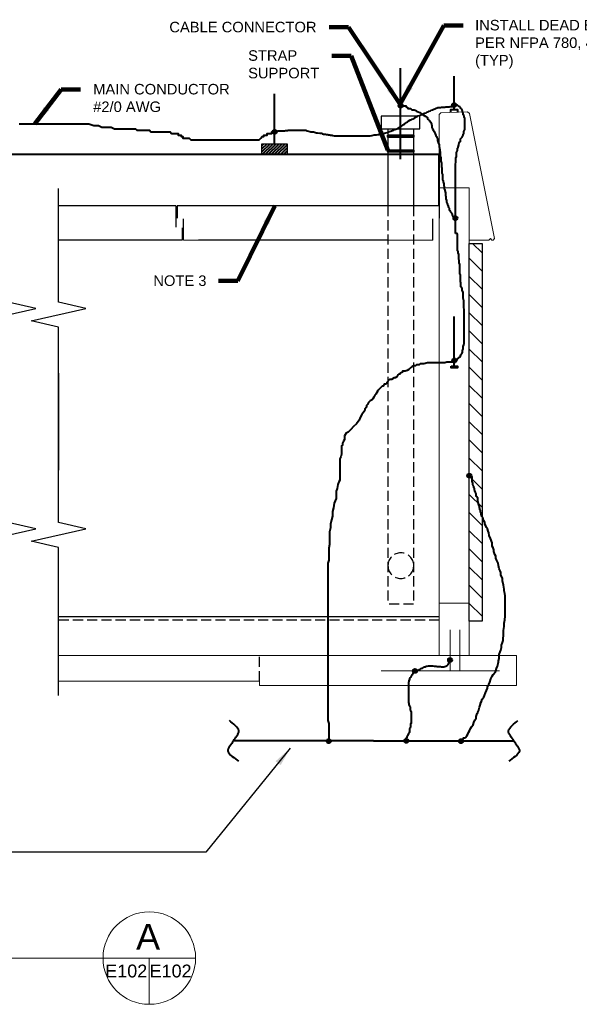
# Model space of a CAD drawing. Header units: inches. Extents: x 3093 to 4270, y -1112 to 250.
# Tile 3 of 8: x 3515 to 3776, y -821 to -361. Entities that reach past the tile are written whole.
import ezdxf

# ---------------------------------------------------------------- set-up
doc = ezdxf.new("R2010")
doc.units = ezdxf.units.IN
doc.header["$LTSCALE"] = 25
doc.header["$MEASUREMENT"] = 0
doc.linetypes.add('DGN Style 3', pattern=[0.266118, 0.190084, -0.076034])
for name, color, linetype, lineweight in [('E-ANNO-TEXT', 7, 'Continuous', 0), ('E-DETL-GRPH', 6, 'Continuous', 30), ('E-LTNG-COND', 212, 'Continuous', 40), ('E-LTNG-TERM', 212, 'Continuous', 40), ('G-ANNO-DIM', 1, 'Continuous', 0), ('G-ANNO-TEXT', 2, 'Continuous', 30), ('S-FNDN-FTNG', 48, 'Continuous', 13), ('S-FNDN-PEDS', 48, 'Continuous', 30), ('S-WALL-LOAD', 3, 'Continuous', 13)]:
    doc.layers.add(name, color=color, linetype=linetype, lineweight=lineweight)
doc.styles.add("3 4 1'-0", font='arial.ttf', dxfattribs={"height": 2})
doc.styles.add("3 4 1'-0_0", font='arial.ttf')
doc.styles.add("_1 4 1'-0", font='arial.ttf', dxfattribs={"height": 6})
doc.styles.add('Notes', font='arial.ttf', dxfattribs={"height": 0.098425})
doc.styles.add('TITLE20', font='simplex.shx', dxfattribs={"height": 5000})
doc.dimstyles.new("1 4 1'-0", dxfattribs={"dimtxt": 6, "dimasz": 9, "dimexe": 3, "dimexo": 3, "dimgap": 3, "dimtad": 1, "dimdec": 0, "dimzin": 11, "dimdsep": 46, "dimlunit": 3, "dimtxsty": "_1 4 1'-0", "dimcen": 0.09, "dimclrd": 256, "dimadec": 4, "dimazin": 3, "dimtfac": 1, "dimtdec": 0, "dimtofl": 0, "dimtmove": 0, "dimatfit": 3, "dimfxl": 1, "dimfrac": 2, "dimtolj": 1, "dimtzin": 11, "dimlwd": -1, "dimarcsym": 0})
doc.dimstyles.new("3 4 1'-0", dxfattribs={"dimtxt": 2, "dimasz": 3, "dimexe": 1, "dimexo": 1, "dimgap": 1, "dimtad": 1, "dimdec": 0, "dimzin": 11, "dimdsep": 46, "dimlunit": 3, "dimtxsty": "3 4 1'-0", "dimcen": 0.09, "dimadec": 4, "dimazin": 3, "dimtfac": 1, "dimtdec": 0, "dimtofl": 0, "dimtmove": 0, "dimatfit": 3, "dimfxl": 1, "dimfrac": 2, "dimtolj": 1, "dimtzin": 11, "dimarcsym": 0})

# ---------------------------------------------------------------- blocks, each defined once
blk = doc.blocks.new('REBAR')
at = {"layer": 'E-LTNG-COND'}
for radius in [0.00598, 0.00498, 0.00415, 0.00346, 0.00288, 0.0024, 0.002, 0.00167]:
    blk.add_circle((0.0013, 0.0016), radius, dxfattribs=at)

msp = doc.modelspace()

# ---------------------------------------------------------------- hatches: boundary and pattern name
at = {"layer": 'E-LTNG-COND'}
h = msp.add_hatch(dxfattribs=at)
h.set_pattern_fill('HATCH', color=256, style=0, pattern_type=2)
h.set_pattern_definition([(45, (3630.8913, -424.5757), (-0.70711, 0.70711), [])])
h.paths.add_polyline_path([(3628.04, -419.38), (3639.87, -419.38), (3639.87, -424.47), (3628.04, -424.47)])
at = {"layer": 'G-ANNO-TEXT', "extrusion": (0, 0, -1)}
h = msp.add_hatch(dxfattribs=at)
h.set_pattern_fill('HATCH', color=256, style=0, pattern_type=2)
h.set_pattern_definition([(45, (-3710.3144, -568.691), (-4.24264, 4.24264), [])])
h.paths.add_polyline_path([(-3730.85, -642.45), (-3724.85, -642.45), (-3724.85, -465.97), (-3730.85, -465.97)])

# ---------------------------------------------------------------- linework, layer by layer
at = {"layer": 'E-ANNO-TEXT', "lineweight": 13}
for p, q in [((3597.08, -799.83, 0.12), (3262.01, -799.83, 0.12)), ((3575.47, -821.44, 0.12), (3575.47, -799.83, 0.12))]:
    msp.add_line(p, q, dxfattribs=at)
at = {"layer": 'E-ANNO-TEXT', "linetype": 'Continuous', "lineweight": 40, "elevation": -0.06, "flags": 128}
for points in [[(3721.09, -698.52), (3722.11, -696.98), (3722.89, -696.98), (3723.14, -696.72), (3723.66, -695.95), (3724.17, -695.17), (3724.43, -694.4), (3724.95, -693.63), (3725.46, -692.6), (3725.98, -691.83), (3726.75, -690.8), (3727.01, -689.77), (3727.52, -688.74), (3728.04, -687.71), (3728.04, -686.93), (3728.55, -685.65), (3728.81, -685.13), (3729.07, -684.36), (3729.32, -683.84), (3729.58, -682.55), (3730.1, -681.27), (3730.1, -680.75), (3730.61, -679.98), (3730.87, -678.95), (3731.64, -677.92), (3731.9, -677.15), (3732.41, -675.86), (3732.93, -674.83), (3733.44, -673.8), (3733.44, -673.03), (3733.96, -672), (3734.47, -670.97), (3734.99, -669.42), (3735.5, -668.13), (3736.02, -667.36), (3737.05, -666.07), (3737.56, -664.53), (3738.08, -663.5), (3738.33, -662.21), (3738.59, -661.44), (3738.59, -660.92), (3738.85, -659.89), (3738.85, -658.86), (3738.85, -658.09), (3739.36, -656.8), (3739.62, -656.03), (3739.88, -654.74), (3739.88, -653.71), (3740.39, -652.43), (3740.65, -651.4), (3740.65, -650.37), (3740.91, -649.34), (3740.91, -648.31), (3740.91, -646.76), (3741.16, -644.96), (3741.16, -643.41), (3741.42, -641.87), (3741.68, -640.07), (3741.68, -638.78), (3741.68, -637.23), (3741.68, -636.2), (3741.68, -635.17), (3741.68, -633.89), (3741.68, -633.11), (3741.68, -631.83), (3741.68, -630.54), (3741.42, -629.51), (3741.16, -628.22), (3741.16, -627.45), (3740.91, -625.65), (3740.39, -623.59), (3740.39, -622.3), (3739.62, -621.01), (3739.62, -619.72), (3739.36, -618.95), (3738.85, -617.92), (3738.59, -616.38), (3738.33, -615.35), (3737.56, -613.8), (3737.3, -613.03), (3737.3, -612), (3736.79, -611.23), (3736.27, -609.94), (3736.27, -609.17), (3736.02, -608.14), (3735.5, -607.36), (3735.5, -605.82), (3734.73, -603.76), (3734.21, -602.47), (3733.96, -601.18), (3733.7, -600.41), (3733.44, -599.38), (3732.93, -598.61), (3732.67, -597.83), (3732.15, -597.06), (3732.15, -596.29), (3731.64, -595.52), (3731.38, -594.74), (3731.12, -593.97), (3730.61, -593.46), (3730.61, -592.94), (3730.35, -592.43), (3730.35, -591.91), (3730.1, -591.4), (3730.1, -590.88), (3729.84, -590.37), (3729.84, -589.85), (3729.58, -589.34), (3729.58, -588.82), (3729.32, -588.05), (3729.07, -587.02), (3728.81, -585.73), (3728.81, -584.96), (3728.29, -584.19), (3728.04, -583.67), (3728.04, -582.9), (3727.78, -582.38), (3727.52, -581.87), (3727.52, -581.35), (3727.26, -581.1), (3727.26, -580.58), (3727.01, -580.07), (3727.01, -579.55), (3726.75, -579.29), (3726.49, -578.52), (3726.49, -578.01), (3726.23, -577.49), (3726.23, -576.98), (3726.23, -576.46), (3726.23, -575.95), (3726.23, -575.43), (3726.23, -574.92)], [(3699.52, -665.72), (3699.9, -665.58), (3700.19, -665.43), (3700.76, -665.29), (3701.24, -665.1), (3701.53, -664.95), (3701.87, -664.81), (3702.3, -664.62), (3702.64, -664.47), (3702.97, -664.33), (3703.55, -664.04), (3703.89, -663.85), (3704.41, -663.7), (3704.89, -663.46), (3705.23, -663.42), (3705.76, -663.37), (3706.19, -663.37), (3706.72, -663.37), (3707.25, -663.37), (3707.58, -663.37), (3707.92, -663.37), (3708.45, -663.42), (3709.07, -663.46), (3709.41, -663.51), (3709.89, -663.56), (3710.27, -663.56), (3710.75, -663.56), (3711.43, -663.66), (3711.91, -663.7), (3712.39, -663.7), (3712.92, -663.7), (3713.4, -663.66), (3713.92, -663.51), (3714.26, -663.32), (3714.6, -663.08), (3714.98, -662.74), (3715.22, -662.41), (3715.37, -662.02), (3715.46, -661.64), (3715.56, -661.3), (3715.61, -660.97), (3715.61, -660.63)]]:
    msp.add_lwpolyline(points, dxfattribs=at)
at = {"layer": 'E-ANNO-TEXT', "lineweight": 13}
msp.add_arc((3575.47, -799.83, 0.12), 21.61, 0, 360, dxfattribs=at)
at = {"layer": 'E-LTNG-COND', "linetype": 'Continuous', "lineweight": 40}
msp.add_line((3710.85, -448.47, 0.45), (3710.85, -424.47, 0.45), dxfattribs=at)
at = {"layer": 'E-LTNG-COND'}
for q in [(3614.74, -698.38, 0.18), (3745.7, -698.38, 0.18)]:
    msp.add_line((3680.22, -698.38, 0.18), q, dxfattribs=at)
at = {"layer": 'E-LTNG-COND', "linetype": 'Continuous', "lineweight": 40, "flags": 128}
for points, elevation in [([(3693.13, -401.7), (3693.65, -401.7), (3694.17, -401.7), (3694.69, -401.7), (3695.21, -401.7), (3695.47, -402.22), (3695.99, -402.48), (3696.25, -403), (3697.29, -403), (3697.81, -403.26), (3698.07, -403.52), (3699.12, -403.52), (3699.64, -403.78), (3700.16, -404.04), (3700.42, -404.3), (3700.94, -404.56), (3701.72, -404.82), (3702.5, -405.34), (3703.8, -406.12), (3704.58, -406.64), (3705.1, -406.9), (3705.36, -407.16), (3705.36, -407.69), (3705.62, -407.95), (3705.88, -408.21), (3706.14, -408.47), (3706.4, -408.73), (3706.66, -408.99), (3706.92, -409.51), (3707.19, -410.03), (3707.19, -410.55), (3707.45, -410.81), (3707.45, -411.33), (3707.45, -411.85), (3707.71, -412.37), (3708.23, -413.15), (3708.49, -413.67), (3709.01, -414.72), (3709.27, -415.5), (3709.53, -416.02), (3709.79, -416.54), (3710.05, -417.06), (3710.05, -417.84), (3710.31, -418.88), (3710.83, -419.92), (3710.83, -420.71), (3711.09, -422.27), (3711.35, -423.57), (3711.35, -424.35), (3711.35, -425.13), (3711.61, -425.91), (3711.61, -426.69), (3711.61, -427.48), (3711.87, -428.52), (3711.87, -429.04), (3711.87, -429.82), (3711.87, -430.34), (3712.13, -430.6), (3712.13, -431.38), (3712.13, -432.42), (3712.13, -433.2), (3712.39, -433.73), (3712.39, -434.25), (3712.39, -434.77), (3712.39, -435.55), (3712.39, -436.07), (3712.65, -436.59), (3712.65, -437.11), (3712.91, -438.15), (3712.91, -438.67), (3713.17, -439.45), (3713.17, -440.24), (3713.43, -440.76), (3713.43, -441.28), (3713.69, -442.32), (3713.69, -442.84), (3713.69, -443.36), (3713.95, -444.14), (3713.95, -444.66), (3713.95, -445.18), (3714.21, -445.96), (3714.21, -446.75), (3714.47, -447.27), (3714.73, -447.79), (3714.99, -448.31), (3714.99, -448.83), (3715.25, -449.09), (3715.52, -449.61), (3715.52, -450.13), (3715.78, -450.65), (3716.04, -451.17), (3716.3, -451.43), (3716.56, -451.69), (3716.82, -452.21), (3716.82, -452.73), (3717.08, -453), (3717.34, -453.26), (3717.6, -453.52), (3717.86, -453.78), (3718.12, -454.04)], -0.06), ([(3717.84, -521.19), (3718.1, -520.93), (3718.36, -520.67), (3719.14, -520.41), (3719.4, -519.89), (3719.92, -519.37), (3720.18, -519.1), (3720.71, -518.84), (3720.71, -518.32), (3720.97, -518.06), (3721.23, -517.54), (3721.49, -517.28), (3721.75, -516.76), (3721.75, -516.24), (3721.75, -515.72), (3722.01, -515.2), (3722.01, -514.68), (3722.01, -514.16), (3722.27, -513.38), (3722.53, -512.59), (3722.53, -511.81), (3722.53, -511.03), (3722.53, -510.25), (3722.53, -509.47), (3722.53, -508.17), (3722.53, -507.39), (3722.53, -506.35), (3722.53, -505.3), (3722.53, -504.26), (3722.53, -503.22), (3722.53, -501.92), (3722.53, -501.4), (3722.53, -500.1), (3722.53, -498.79), (3722.53, -498.01), (3722.53, -496.97), (3722.27, -495.67), (3722.27, -494.63), (3722.27, -493.59), (3722.27, -492.8), (3722.01, -491.5), (3722.01, -490.46), (3722.01, -489.42), (3722.01, -488.9), (3721.49, -487.86), (3721.49, -487.08), (3720.97, -486.29), (3720.97, -485.51), (3720.97, -484.47), (3720.71, -483.69), (3720.71, -481.87), (3720.71, -480.83), (3720.44, -480.3), (3720.44, -479.52), (3720.44, -478.74), (3720.44, -477.96), (3720.44, -477.18), (3720.44, -476.4), (3720.44, -475.88), (3720.18, -475.1), (3720.18, -474.06), (3719.92, -473.01), (3719.92, -471.97), (3719.92, -471.19), (3719.66, -470.41), (3719.66, -469.89), (3719.4, -469.37), (3719.4, -468.85), (3719.4, -468.07), (3719.4, -467.55), (3719.4, -467.02), (3719.4, -466.5), (3719.4, -465.72), (3719.4, -465.2), (3719.4, -464.68), (3719.4, -463.9), (3719.4, -463.38), (3719.4, -462.6), (3719.4, -462.08), (3719.4, -461.56), (3719.14, -461.3), (3718.62, -461.3), (3718.36, -461.04), (3718.36, -460.25), (3718.36, -459.73), (3718.36, -459.21), (3718.36, -458.69), (3718.36, -458.17), (3718.36, -457.65), (3718.36, -456.87), (3718.36, -456.35), (3718.36, -455.57), (3718.36, -455.05), (3718.36, -454.52), (3718.36, -453.74), (3718.36, -453.22), (3718.36, -452.7), (3718.36, -451.92), (3718.36, -451.14), (3718.36, -450.1), (3718.36, -449.06), (3718.36, -448.28), (3718.36, -447.75), (3718.36, -446.97), (3718.36, -445.93), (3718.36, -445.41), (3718.36, -444.37), (3718.36, -443.59), (3718.36, -442.55), (3718.36, -441.77), (3718.36, -440.98), (3718.36, -439.94), (3718.36, -439.16), (3718.36, -438.38), (3718.36, -437.6), (3718.36, -436.3), (3718.36, -435.26), (3718.36, -433.95), (3718.36, -432.91), (3718.36, -431.61), (3718.36, -430.83), (3718.36, -430.05), (3718.36, -429.27), (3718.62, -427.7), (3718.62, -426.66), (3718.62, -426.14), (3718.88, -425.36), (3718.88, -424.84), (3718.88, -424.06), (3718.88, -423.54), (3719.4, -422.5), (3719.4, -421.45), (3719.66, -420.93), (3719.92, -419.89), (3720.18, -418.85), (3720.71, -418.33), (3720.71, -417.81), (3720.71, -417.03), (3721.49, -416.25), (3722.01, -415.46), (3722.01, -414.94), (3722.27, -414.42), (3722.27, -413.9), (3722.53, -413.12), (3722.79, -412.6), (3722.79, -411.82), (3722.79, -411.3), (3722.79, -410.52), (3722.79, -409.74), (3722.79, -409.22), (3722.79, -408.17), (3722.79, -407.65), (3722.53, -407.13), (3722.53, -406.61), (3722.27, -406.09), (3722.01, -405.83), (3722.01, -405.05), (3721.75, -404.53), (3721.75, -404.01), (3721.49, -403.75), (3721.23, -403.23), (3720.97, -402.97), (3720.71, -402.44), (3720.44, -402.18), (3720.18, -401.92), (3719.66, -401.66), (3719.4, -401.4), (3718.88, -401.4), (3718.36, -401.14)], -0.06), ([(3699.44, -665.7), (3699.19, -665.95), (3698.69, -666.45), (3698.44, -666.95), (3698.19, -667.45), (3697.94, -667.95), (3697.69, -668.2), (3697.44, -668.7), (3697.19, -668.95), (3696.94, -669.45), (3696.94, -669.95), (3696.69, -670.2), (3696.69, -670.7), (3696.44, -670.95), (3696.44, -671.45), (3696.44, -672.2), (3696.44, -672.95), (3696.44, -673.45), (3696.44, -674.2), (3696.44, -674.7), (3696.44, -675.2), (3696.44, -675.7), (3696.44, -676.44), (3696.44, -677.19), (3696.44, -677.94), (3696.44, -678.44), (3696.44, -678.94), (3696.44, -679.44), (3696.44, -679.94), (3696.44, -680.44), (3696.69, -680.94), (3696.69, -681.44), (3696.94, -682.19), (3697.19, -682.44), (3697.19, -683.19), (3697.19, -683.94), (3697.44, -684.19), (3697.69, -684.69), (3697.69, -685.44), (3697.69, -686.19), (3697.69, -686.69), (3697.69, -687.19), (3697.69, -687.69), (3697.69, -688.19), (3697.69, -688.69), (3697.69, -689.44), (3697.69, -690.18), (3697.44, -690.43), (3697.44, -690.93), (3697.44, -691.68), (3697.19, -692.43), (3696.94, -692.93), (3696.94, -693.43), (3696.94, -693.93), (3696.94, -694.43), (3696.69, -694.68), (3696.44, -694.93), (3696.2, -695.68), (3695.95, -695.93), (3695.7, -696.43), (3695.7, -696.93), (3695.45, -697.18), (3695.45, -697.68), (3695.45, -698.18), (3695.2, -698.18)], 0.38)]:
    msp.add_lwpolyline(points, dxfattribs=dict(at, elevation=elevation))
at = {"layer": 'E-LTNG-COND'}
for points, knots in [([(3614.74, -698.38, 0.18), (3615.57, -696.83, 0.18), (3617.4, -695.17, 0.18), (3617.24, -693.74, 0.18), (3617.04, -691.95, 0.18), (3614.37, -690.45, 0.18), (3612.94, -688.8, 0.18)], [0, 0, 0, 0, 0.446288, 0.446288, 0.446288, 1, 1, 1, 1]), ([(3745.7, -698.38, 0.18), (3744.86, -696.83, 0.18), (3743.04, -695.17, 0.18), (3743.2, -693.74, 0.18), (3743.4, -691.95, 0.18), (3746.06, -690.45, 0.18), (3747.5, -688.8, 0.18)], [0, 0, 0, 0, 0.446288, 0.446288, 0.446288, 1, 1, 1, 1]), ([(3614.74, -698.38, 0.18), (3613.88, -699.99, 0.18), (3611.94, -701.78, 0.18), (3612.18, -703.22, 0.18), (3612.47, -705, 0.18), (3615.47, -706.34, 0.18), (3617.11, -707.9, 0.18)], [0, 0, 0, 0, 0.446153, 0.446153, 0.446153, 1, 1, 1, 1]), ([(3745.7, -698.38, 0.18), (3746.55, -699.99, 0.18), (3748.49, -701.78, 0.18), (3748.25, -703.22, 0.18), (3747.96, -705, 0.18), (3744.97, -706.34, 0.18), (3743.32, -707.9, 0.18)], [0, 0, 0, 0, 0.446153, 0.446153, 0.446153, 1, 1, 1, 1])]:
    msp.add_open_spline(points, degree=3, knots=knots, dxfattribs=at)
for points in [[(3686.8, -415.46, 0.45), (3698.8, -415.46, 0.45), (3698.8, -416.33, 0.45), (3686.8, -416.33, 0.45)], [(3686.8, -422.32, 0.45), (3698.8, -422.32, 0.45), (3698.8, -423.19, 0.45), (3686.8, -423.19, 0.45)]]:
    msp.add_3dface(points, dxfattribs=at)
at = {"layer": 'E-LTNG-COND', "lineweight": 30}
msp.add_3dface([(3628.04, -419.38, 0.18), (3639.87, -419.38, 0.18), (3639.87, -424.47, 0.18), (3628.04, -424.47, 0.18)], dxfattribs=at)
at = {"layer": 'E-LTNG-TERM'}
for p, q in [((3692.8, -426.66, 0.45), (3692.8, -384.14, 0.45)), ((3717.8, -403.47, 0.45), (3717.8, -387.76, 0.45)), ((3633.95, -419.38, 0.18), (3633.95, -396.11, 0.18)), ((3717.85, -523.38, 0.18), (3717.85, -500.11, 0.18))]:
    msp.add_line(p, q, dxfattribs=at)
at = {"layer": 'E-LTNG-TERM', "linetype": 'Continuous', "lineweight": 40, "flags": 128}
for points, elevation in [([(3634.43, -413.75), (3634.94, -413.62), (3635.57, -413.37), (3635.95, -413.37), (3636.33, -413.37), (3636.96, -413.37), (3637.59, -413.37), (3638.6, -413.37), (3638.98, -413.25), (3639.61, -413.25), (3639.99, -413.25), (3640.37, -413.12), (3641.38, -412.99), (3642.01, -412.99), (3642.52, -412.99), (3643.15, -412.99), (3643.65, -412.99), (3644.16, -412.99), (3644.67, -412.99), (3645.04, -412.99), (3645.42, -412.99), (3645.8, -412.99), (3646.31, -412.99), (3646.81, -412.99), (3647.32, -412.99), (3648.08, -413.12), (3648.58, -413.12), (3649.21, -413.37), (3649.84, -413.5), (3650.35, -413.62), (3650.85, -413.75), (3651.23, -413.88), (3651.61, -413.88), (3652.12, -413.88), (3652.62, -414), (3653, -414.13), (3653.51, -414.26), (3654.01, -414.26), (3655.02, -414.51), (3655.4, -414.51), (3655.91, -414.51), (3656.41, -414.76), (3656.79, -414.89), (3657.3, -414.89), (3657.8, -414.89), (3658.18, -415.14), (3658.81, -415.14), (3659.19, -415.27), (3659.7, -415.27), (3660.08, -415.39), (3660.45, -415.39), (3660.83, -415.39), (3661.21, -415.52), (3661.72, -415.65), (3662.22, -415.65), (3662.6, -415.65), (3663.11, -415.65), (3663.49, -415.65), (3664.24, -415.65), (3665.13, -415.77), (3665.89, -415.77), (3666.64, -415.77), (3667.4, -415.77), (3668.79, -415.77), (3669.93, -415.77), (3670.81, -415.77), (3671.7, -415.77), (3672.58, -415.77), (3673.72, -415.77), (3674.73, -415.77), (3675.49, -415.77), (3676.24, -415.77), (3677, -415.77), (3677.63, -415.77), (3678.52, -415.65), (3679.4, -415.52), (3680.41, -415.27), (3681.04, -415.27), (3681.55, -415.27), (3682.31, -415.14), (3682.81, -415.01), (3683.44, -414.89), (3684.08, -414.76), (3684.71, -414.64), (3685.21, -414.51), (3685.97, -414.26), (3686.48, -414.13), (3687.11, -413.88), (3687.61, -413.62), (3688.24, -413.5), (3688.62, -413.37), (3689, -413.25), (3689.63, -413.12), (3690.14, -412.74), (3690.64, -412.61), (3691.15, -412.36), (3691.66, -412.11), (3692.16, -411.73), (3692.67, -411.48), (3693.42, -410.97), (3693.8, -410.59), (3694.31, -410.34), (3694.69, -409.96), (3695.07, -409.83), (3695.45, -409.45), (3695.95, -409.2), (3696.33, -408.82), (3697.09, -408.44), (3697.34, -408.19), (3697.72, -408.19), (3698.22, -407.94), (3698.6, -407.81), (3698.86, -407.56), (3699.23, -407.43), (3699.61, -407.05), (3700.12, -406.8), (3700.5, -406.67), (3700.88, -406.42), (3701.63, -406.17), (3702.01, -406.17), (3702.27, -405.92), (3702.65, -405.66), (3703.02, -405.66), (3703.53, -405.28), (3704.03, -405.16), (3704.67, -404.91), (3705.05, -404.65), (3705.68, -404.53), (3706.18, -404.15), (3706.69, -404.02), (3707.07, -403.77), (3707.7, -403.52), (3708.33, -403.26), (3708.83, -403.01), (3709.47, -402.76), (3709.85, -402.63), (3710.22, -402.5), (3710.6, -402.5), (3710.98, -402.38), (3711.36, -402.38), (3711.87, -402.25), (3712.37, -402.25), (3712.75, -402.25), (3713.13, -402.25), (3713.51, -402.25), (3713.89, -402.13), (3714.39, -402.13), (3714.77, -402.13), (3715.53, -402.13), (3715.91, -402), (3716.29, -402), (3716.67, -402), (3717.05, -402), (3717.42, -402), (3717.8, -401.75), (3718.18, -401.75)], -0.06), ([(3514.64, -410.12), (3515.39, -410.12), (3516.13, -410.12), (3516.87, -410.12), (3518.36, -410.12), (3519.1, -410.12), (3519.84, -410.12), (3520.58, -410.12), (3521.32, -410.12), (3522.07, -410.12), (3523.55, -410.12), (3524.29, -410.12), (3525.78, -410.12), (3526.52, -410.12), (3527.26, -410.12), (3528, -410.12), (3528.75, -410.12), (3529.49, -410.12), (3530.23, -410.12), (3530.97, -410.12), (3531.72, -410.12), (3532.46, -410.12), (3533.94, -410.12), (3534.68, -410.12), (3535.43, -410.12), (3536.17, -410.12), (3536.91, -410.12), (3537.65, -410.12), (3538.4, -410.12), (3539.14, -410.12), (3539.88, -410.12), (3540.62, -410.12), (3541.36, -410.12), (3542.11, -410.12), (3542.85, -410.12), (3543.59, -410.12), (3544.33, -410.12), (3545.08, -410.12), (3545.82, -410.12), (3546.56, -410.12), (3547.3, -410.12), (3549.53, -410.87), (3550.27, -410.87), (3551.76, -410.87), (3553.24, -411.61), (3554.73, -411.61), (3555.47, -411.61), (3556.95, -411.61), (3557.69, -411.61), (3559.18, -412.35), (3559.92, -412.35), (3560.66, -412.35), (3561.41, -412.35), (3562.15, -412.35), (3563.63, -412.35), (3564.37, -412.35), (3565.12, -412.35), (3565.86, -412.35), (3566.6, -412.35), (3567.34, -412.35), (3568.09, -412.35), (3568.83, -412.35), (3569.57, -413.09), (3570.31, -413.09), (3571.05, -413.09), (3571.8, -413.09), (3572.54, -413.09), (3573.28, -413.09), (3574.02, -413.09), (3575.51, -413.09), (3576.25, -413.84), (3576.99, -413.84), (3577.73, -413.84), (3578.48, -413.84), (3579.22, -413.84), (3579.96, -413.84), (3580.7, -413.84), (3581.45, -413.84), (3582.19, -413.84), (3582.93, -413.84), (3583.67, -413.84), (3584.42, -413.84), (3585.16, -413.84), (3585.9, -414.58), (3586.64, -414.58), (3587.38, -414.58), (3588.13, -414.58), (3588.87, -414.58), (3588.87, -415.32), (3589.61, -415.32), (3590.35, -415.32), (3590.35, -416.06), (3591.1, -416.06), (3591.1, -416.81), (3591.84, -416.81), (3592.58, -416.81), (3593.32, -416.81), (3594.06, -416.81), (3594.81, -417.55), (3595.55, -417.55), (3596.29, -417.55), (3597.03, -417.55), (3597.78, -417.55), (3598.52, -417.55), (3599.26, -417.55), (3600, -417.55), (3600.74, -417.55), (3601.49, -417.55), (3602.23, -417.55), (3602.97, -417.55), (3603.71, -417.55), (3604.46, -417.55), (3605.2, -417.55), (3605.94, -417.55), (3606.68, -417.55), (3607.42, -417.55), (3608.17, -417.55), (3608.91, -417.55), (3609.65, -417.55), (3610.39, -417.55), (3611.14, -417.55), (3611.88, -417.55), (3612.62, -417.55), (3613.36, -417.55), (3614.1, -417.55), (3614.85, -417.55), (3615.59, -417.55), (3616.33, -417.55), (3617.07, -417.55), (3617.82, -417.55), (3618.56, -417.55), (3619.3, -417.55), (3620.04, -417.55), (3620.79, -417.55), (3621.53, -417.55), (3622.27, -417.55), (3623.01, -417.55), (3623.75, -417.55), (3624.5, -417.55), (3625.24, -417.55), (3625.98, -417.55), (3626.72, -417.55), (3627.47, -416.81), (3628.21, -416.06), (3628.95, -416.06), (3628.95, -415.32), (3629.69, -415.32), (3630.43, -415.32), (3630.43, -414.58), (3631.18, -414.58), (3631.92, -414.58), (3632.66, -414.58), (3632.66, -413.84), (3633.4, -413.84), (3634.15, -413.84), (3634.15, -413.09)], 0.38), ([(3718.23, -521.39), (3717.8, -521.39), (3716.94, -521.39), (3716.51, -521.39), (3716.08, -521.39), (3715.21, -521.39), (3714.78, -521.39), (3714.35, -521.39), (3713.49, -521.82), (3713.06, -521.82), (3712.63, -521.82), (3712.2, -521.82), (3711.77, -521.82), (3711.34, -521.82), (3710.91, -521.82), (3710.05, -521.82), (3709.62, -521.82), (3708.76, -521.82), (3708.33, -521.82), (3707.9, -521.82), (3707.03, -521.82), (3705.31, -521.82), (3703.59, -522.25), (3703.16, -522.25), (3701.87, -522.25), (3701.44, -522.68), (3700.15, -522.68), (3699.71, -523.11), (3698.85, -523.11), (3697.99, -523.54), (3697.56, -523.97), (3696.7, -524.83), (3695.84, -525.26), (3694.98, -525.69), (3693.69, -525.69), (3693.69, -526.12), (3692.83, -526.55), (3692.4, -526.98), (3691.96, -526.98), (3691.53, -527.42), (3691.1, -528.28), (3690.24, -528.71), (3689.81, -528.71), (3688.52, -529.57), (3687.66, -529.57), (3686.37, -530.86), (3686.37, -531.29), (3685.94, -531.72), (3685.08, -531.72), (3684.65, -532.58), (3684.22, -532.58), (3683.35, -533.44), (3682.49, -534.31), (3682.06, -534.74), (3682.06, -535.17), (3681.2, -536.46), (3680.77, -536.89), (3680.34, -537.75), (3679.91, -538.61), (3679.48, -539.04), (3678.62, -539.47), (3678.19, -539.9), (3677.76, -540.34), (3677.33, -541.2), (3676.9, -541.63), (3676.9, -542.49), (3676.03, -543.35), (3676.03, -543.78), (3675.6, -544.64), (3674.74, -545.93), (3673.88, -547.23), (3673.45, -548.52), (3672.16, -550.24), (3670.87, -551.53), (3669.58, -552.82), (3668.28, -554.12), (3667.42, -554.55), (3666.56, -555.84), (3666.56, -557.56), (3666.13, -558.42), (3665.7, -559.28), (3665.7, -559.72), (3665.7, -560.15), (3665.27, -560.58), (3665.27, -561.44), (3665.27, -562.3), (3665.27, -563.16), (3665.27, -563.59), (3665.27, -564.45), (3664.84, -565.74), (3664.41, -566.61), (3664.41, -567.47), (3664.41, -568.76), (3664.41, -570.05), (3664.41, -571.77), (3664.41, -572.64), (3664.41, -573.93), (3664.41, -575.22), (3664.41, -576.51), (3663.98, -577.37), (3663.55, -578.66), (3663.12, -580.39), (3662.69, -581.68), (3662.69, -583.4), (3662.69, -585.12), (3661.83, -587.28), (3661.4, -589.43), (3660.97, -591.15), (3660.97, -593.31), (3660.53, -595.03), (3660.1, -597.18), (3660.1, -598.91), (3659.67, -600.63), (3659.67, -602.35), (3659.67, -604.5), (3659.67, -606.66), (3659.24, -608.38), (3659.24, -610.96), (3659.24, -612.26), (3659.24, -613.98), (3658.81, -615.27), (3658.81, -616.99), (3658.81, -618.29), (3658.81, -620.44), (3658.81, -621.73), (3658.81, -623.45), (3658.81, -624.75), (3658.81, -626.47), (3658.81, -627.33), (3658.81, -629.05), (3658.81, -631.21), (3658.81, -633.36), (3658.81, -634.65), (3658.81, -636.8), (3658.81, -638.1), (3658.81, -639.82), (3658.81, -641.54), (3658.81, -643.26), (3658.81, -644.13), (3658.81, -645.42), (3658.81, -646.71), (3658.81, -647.57), (3658.81, -649.72), (3658.81, -651.45), (3658.81, -652.31), (3658.81, -654.46), (3658.81, -655.75), (3658.81, -657.48), (3658.81, -659.63), (3658.81, -661.35), (3658.81, -663.08), (3658.81, -664.8), (3658.81, -666.52), (3658.81, -667.81), (3658.81, -669.97), (3658.81, -671.26), (3658.81, -672.55), (3658.81, -673.84), (3658.81, -675.13), (3658.81, -676.43), (3658.81, -677.29), (3658.81, -678.58), (3658.81, -679.44), (3658.81, -681.16), (3658.81, -682.46), (3658.81, -683.75), (3658.81, -685.9), (3658.81, -687.19), (3658.81, -688.05), (3658.81, -688.92), (3659.24, -690.21), (3659.24, -691.07), (3659.24, -691.5), (3659.24, -691.93), (3659.24, -692.79), (3659.24, -693.22), (3659.24, -693.65), (3659.24, -694.08), (3659.24, -694.51), (3659.24, -694.94), (3659.24, -695.38), (3659.24, -695.81), (3659.24, -696.24), (3659.24, -696.67), (3659.24, -697.1), (3659.24, -697.53), (3659.24, -697.96), (3659.24, -698.38)], 0.38)]:
    msp.add_lwpolyline(points, dxfattribs=dict(at, elevation=elevation))
at = {"layer": 'E-LTNG-TERM', "elevation": 0.45, "flags": 128}
msp.add_lwpolyline([(3716.3, -404.72), (3716.3, -403.47), (3719.3, -403.47), (3719.3, -404.72)], dxfattribs=at)
at = {"layer": 'E-LTNG-TERM'}
msp.add_3dface([(3716.35, -523.38, 0.18), (3719.35, -523.38, 0.18), (3719.35, -524.11, 0.18), (3716.35, -524.11, 0.18)], dxfattribs=at)
at = {"layer": 'G-ANNO-DIM'}
msp.add_line((3710.85, -597.04, 0.45), (3710.85, -594.19, 0.45), dxfattribs=at)
msp.add_3dface([(3730.85, -465.97, 0.45), (3724.85, -465.97, 0.45), (3724.85, -642.45, 0.45), (3730.85, -642.45, 0.45)], dxfattribs=at)
at = {"layer": 'G-ANNO-TEXT'}
for p, q in [((3686.8, -412.48, 0.45), (3686.8, -448.47, 0.45)), ((3698.8, -412.48, 0.45), (3698.79, -448.47, 0.45)), ((3587.86, -448.47, 0.45), (3532.95, -448.47, 0.45)), ((3587.86, -448.47, 0.45), (3587.86, -458.41, 0.45)), ((3710.85, -448.47, 0.45), (3588.48, -448.47, 0.45)), ((3588.48, -448.47, 0.45), (3588.48, -454.22, 0.45)), ((3710.85, -448.47, 0.45), (3710.85, -454.22, 0.45)), ((3591.48, -464.47, 0.45), (3591.48, -454.53, 0.45)), ((3707.85, -464.47, 0.45), (3707.85, -454.53, 0.45)), ((3590.86, -458.72, 0.45), (3590.86, -464.47, 0.45)), ((3590.86, -464.47, 0.45), (3532.95, -464.47, 0.45)), ((3686.84, -464.47, 0.45), (3598.4, -464.47, 0.45))]:
    msp.add_line(p, q, dxfattribs=at)
at = {"layer": 'G-ANNO-TEXT', "linetype": 'Continuous', "lineweight": 40}
msp.add_line((3710.85, -424.47, 0.45), (3219.25, -424.47, 0.45), dxfattribs=at)
at = {"layer": 'G-ANNO-TEXT', "linetype": 'DGN Style 3'}
for p, q in [((3686.82, -448.47, 0.45), (3686.91, -634.48, 0.45)), ((3698.8, -448.47, 0.45), (3698.8, -634.48, 0.45)), ((3698.86, -634.48, 0.45), (3686.91, -634.48, 0.45)), ((3710.85, -641.98, 0.45), (3532.95, -641.98, 0.45)), ((3626.85, -670.48, 0.45), (3626.85, -658.48, 0.45))]:
    msp.add_line(p, q, dxfattribs=at)
at = {"layer": 'G-ANNO-TEXT', "elevation": 0.45, "flags": 128}
for points in [[(3509.64, -526.63), (3509.64, -571.93), (3509.64, -505.02), (3496.85, -502.11), (3522.44, -496.29), (3509.64, -493.38), (3509.64, -440.24)], [(3533.05, -526.63), (3533.05, -571.93), (3533.05, -505.02), (3520.26, -502.11), (3545.85, -496.29), (3533.05, -493.38), (3533.05, -440.24)], [(3509.64, -677.17), (3509.64, -628.15), (3509.64, -608.04), (3496.85, -605.13), (3522.44, -599.32), (3509.64, -596.41), (3509.64, -526.63)], [(3533.05, -677.17), (3533.05, -628.15), (3533.05, -608.04), (3520.26, -605.13), (3545.85, -599.32), (3533.05, -596.41), (3533.05, -526.63)]]:
    msp.add_lwpolyline(points, dxfattribs=at)
at = {"layer": 'G-ANNO-TEXT', "linetype": 'DGN Style 3', "extrusion": (0, 0, -1)}
msp.add_circle((-3692.91, -616.48, -0.45), 6, dxfattribs=at)
at = {"layer": 'G-ANNO-TEXT'}
for points in [[(3701.8, -406.48, 0.45), (3683.8, -406.48, 0.45), (3683.8, -412.48, 0.45), (3701.8, -412.48, 0.45)], [(3730.85, -642.45, 0.45), (3724.85, -642.45, 0.45), (3724.85, -465.97, 0.45), (3730.85, -465.97, 0.45)]]:
    msp.add_3dface(points, dxfattribs=at)
at = {"layer": 'S-FNDN-FTNG'}
for p, q in [((3688.85, -658.48, 0.45), (3532.95, -658.48, 0.45)), ((3746.85, -658.48, 0.45), (3688.85, -658.48, 0.45)), ((3746.85, -658.48, 0.45), (3746.85, -672.48, 0.45)), ((3626.85, -670.48, 0.45), (3532.95, -670.48, 0.45)), ((3626.85, -670.48, 0.45), (3626.85, -672.48, 0.45)), ((3746.85, -672.48, 0.45), (3626.85, -672.48, 0.45))]:
    msp.add_line(p, q, dxfattribs=at)
at = {"layer": 'S-FNDN-PEDS'}
msp.add_line((3710.85, -640.48, 0.45), (3532.95, -640.48, 0.45), dxfattribs=at)
at = {"layer": 'S-WALL-LOAD'}
for p, q in [((3711.6, -404.97, 0.45), (3724.1, -404.47, 0.45)), ((3725, -405.2, 0.45), (3724.1, -404.47, 0.45)), ((3711.6, -404.97, 0.45), (3710.85, -405.72, 0.45)), ((3710.85, -405.72, 0.45), (3710.85, -464.47, 0.45)), ((3725, -405.2, 0.45), (3736.71, -463.73, 0.45)), ((3724.85, -439.97, 0.45), (3710.85, -439.97, 0.45)), ((3724.85, -439.97, 0.45), (3724.85, -658.48, 0.45)), ((3710.85, -464.47, 0.45), (3710.85, -658.48, 0.45)), ((3724.85, -464.47, 0.45), (3733.99, -464.47, 0.45)), ((3735.47, -464.47, 0.45), (3736.1, -464.47, 0.45)), ((3736.1, -464.47, 0.45), (3736.71, -463.73, 0.45)), ((3710.85, -633.98, 0.45), (3724.85, -633.98, 0.45)), ((3715.89, -665.67, 0.41), (3715.89, -646.43, 0.41)), ((3720.5, -665.67, 0.41), (3720.5, -646.43, 0.41)), ((3683.66, -665.67, 0.41), (3738.93, -665.67, 0.41))]:
    msp.add_line(p, q, dxfattribs=at)
at = {"layer": 'S-WALL-LOAD', "elevation": 0.45, "flags": 128}
for points in [[(3590.86, -464.47), (3532.95, -464.48)], [(3707.85, -464.47), (3591.48, -464.47)], [(3735.47, -464.47), (3734.72, -463.73), (3733.99, -464.47)]]:
    msp.add_lwpolyline(points, dxfattribs=at)

# ---------------------------------------------------------------- block references
at = {"layer": 'E-LTNG-COND', "xscale": 160, "yscale": 160, "zscale": 16, "rotation": 90}
for p in [(3693.1, -401.77, 0.38), (3718.06, -401.53, 0.45), (3634.22, -414.04, 0.38), (3718.66, -454.35, -0.13), (3718.14, -520.88, 0.38), (3725.14, -574.62, 0.38), (3716.15, -660.78, 0.41), (3699.73, -665.88, 0.41), (3659.53, -698.69, 0.38), (3695.71, -698.58, 0.38), (3721.26, -698.69, 0.38)]:
    msp.add_blockref('REBAR', p, dxfattribs=at)

# ---------------------------------------------------------------- texts
at = {"layer": 'E-ANNO-TEXT', "char_height": 4.9212, "style": 'Notes'}
for s, insert, attachment_point in [('CABLE CONNECTOR', (3653.56, -364.91, 0.45), 6), ('MAIN CONDUCTOR\\P#2/0 AWG', (3549.24, -391.44, 0.38), 1)]:
    msp.add_mtext(s, dxfattribs=dict(at, insert=insert, attachment_point=attachment_point))
at = {"layer": 'E-ANNO-TEXT', "color": 7, "char_height": 4.921, "style": 'Notes'}
for s, insert, attachment_point in [('STRAP \\PSUPPORT', (3621.61, -375.71, 0.45), 1), ('NOTE 3', (3602.16, -483.4, 0.45), 6)]:
    msp.add_mtext(s, dxfattribs=dict(at, insert=insert, attachment_point=attachment_point))
at = {"layer": 'E-ANNO-TEXT', "color": 7, "linetype": 'Continuous', "lineweight": 13, "line_spacing_factor": 0.72, "style": 'TITLE20'}
for s, insert, char_height, attachment_point in [('\\fArial|b0|i0|c00|p39;A', (3574.9, -789.85, 0.12), 12, 5), ('\\fArial|b0|i0|c00|p39;E102', (3564.7, -808.97, 0.12), 6, 8), ('\\fArial|b0|i0|c00|p39;E102', (3585.41, -808.97, 0.12), 6, 8)]:
    msp.add_mtext(s, dxfattribs=dict(at, insert=insert, char_height=char_height, attachment_point=attachment_point))
at = {"layer": 'E-LTNG-COND', "color": 7, "char_height": 4.9212, "width": 84.1936, "attachment_point": 1, "style": 'Notes'}
for s, insert in [('INSTALL DEAD END\\PPER NFPA 780, 4.9.2\\P(TYP)', (3727.59, -361.52, 0.45)), ('AIR TERMINAL 24" ABOVE EARTH \\PCOVER \\P(TYP-QTY VARIES)', (3443.82, -367.18, 0.18))]:
    msp.add_mtext(s, dxfattribs=dict(at, insert=insert))

# ---------------------------------------------------------------- leaders
at = {"layer": 'E-ANNO-TEXT', "annotation_type": 0, "has_hookline": 1}
for points, hookline_direction, text_width in [([(3692.8, -401.25, 0.45), (3668.47, -364.91, 0.45), (3659.47, -364.91, 0.45)], 1, 68.33), ([(3692.8, -400.61, 0.45), (3713.01, -364.07, 0.45), (3722.01, -364.07, 0.45)], 0, 65.98), ([(3686.81, -422.33, 0.45), (3669.71, -378.26, 0.45), (3660.71, -378.26, 0.45)], 1, 32.79), ([(3522.07, -410.12, 0.38), (3534.31, -393.98, 0.38), (3543.31, -393.98, 0.38)], 0, 63.18)]:
    msp.add_leader(points, dimstyle="1 4 1'-0", override={"dimgap": 6, "dimtad": 0, "dimclrd": 0, "dimlwd": 65534}, dxfattribs=dict(at, hookline_direction=hookline_direction, text_width=text_width))
at = {"layer": 'E-ANNO-TEXT', "color": 7, "annotation_type": 0, "has_hookline": 1, "hookline_direction": 1, "text_width": 24}
msp.add_leader([(3634.01, -448.47, 0.45), (3616.85, -483.4, 0.45), (3607.85, -483.4, 0.45)], dimstyle="1 4 1'-0", override={"dimgap": 6, "dimtad": 0, "dimclrd": 0, "dimlwd": 65534}, dxfattribs=at)
at = {"layer": 'E-DETL-GRPH', "color": 7, "lineweight": 0}
msp.add_leader([(3641.29, -701.8, 0.18), (3601.86, -750.36, 0.18), (3503.87, -750.38, 0.18)], dimstyle="3 4 1'-0", override={"dimtxt": 6, "dimasz": 9, "dimgap": 6, "dimtxsty": "3 4 1'-0_0"}, dxfattribs=at)

doc.saveas('drawing.dxf')
